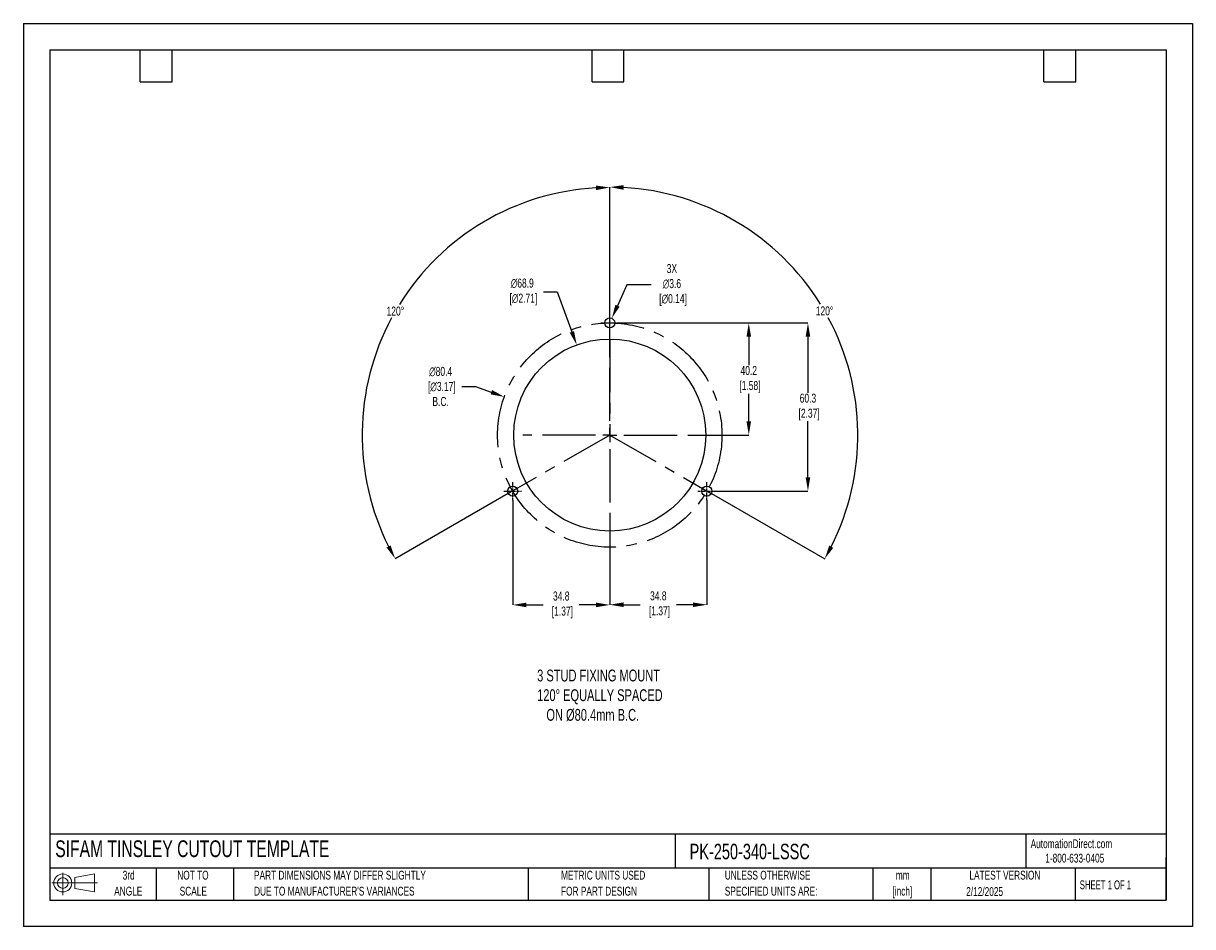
# Model space of a CAD drawing. Header units: millimetres. Extents: x 0 to 419, y 0 to 324.
import ezdxf

# ---------------------------------------------------------------- set-up
doc = ezdxf.new("R2010")
doc.units = ezdxf.units.MM
doc.header["$LTSCALE"] = 1.5
doc.header["$PDSIZE"] = -1
doc.linetypes.add('CENTERX2', pattern=[20.32, 12.7, -2.54, 2.54, -2.54])
for name, color, linetype in [('1', 7, 'Continuous'), ('CENTER', 40, 'CENTERX2'), ('SLD-DEFPOINTS', 7, 'Continuous')]:
    doc.layers.add(name, color=color, linetype=linetype)
doc.layers.add('DIMENSIONS', color=140, linetype='Continuous', lineweight=25)
doc.layers.add('TEXT', color=140, linetype='Continuous', lineweight=25)
doc.styles.add('SLDTEXTSTYLE0', font='TXT', dxfattribs={"width": 0.7})
doc.styles.add('SLDTEXTSTYLE1', font='TXT', dxfattribs={"width": 0.65})
doc.dimstyles.new('SLDDIMSTYLE0', dxfattribs={"dimtxt": 3.237012, "dimasz": 4.953, "dimexe": 0, "dimexo": 0.0625, "dimgap": 0.809253, "dimtad": 0, "dimtih": 1, "dimtoh": 1, "dimrnd": 1e-09, "dimzin": 12, "dimdsep": 46, "dimtxsty": 'SLDTEXTSTYLE0', "dimsah": 1, "dimcen": 0, "dimadec": 0, "dimazin": 3, "dimtfac": 1, "dimtofl": 0, "dimtmove": 0, "dimatfit": 3, "dimfxl": 0, "dimfrac": 2, "dimtolj": 1, "dimtzin": 12, "dimarcsym": 0})

# ---------------------------------------------------------------- blocks, each defined once
blk = doc.blocks.new('Block11')
at = {"color": 7, "linetype": 'Continuous', "lineweight": 18}
for p, q in [((0, 4.32), (16.31, 4.32)), ((3.88, 7.97), (3.88, 0)), ((8.22, 6.25), (15.26, 7.55)), ((8.22, 2.39), (8.22, 6.25)), ((15.26, 7.55), (15.26, 1.1)), ((8.22, 2.39), (15.26, 1.1))]:
    blk.add_line(p, q, dxfattribs=at)
for radius in [3.23, 1.93]:
    blk.add_circle((3.88, 4.32), radius, dxfattribs=at)
blk = doc.blocks.new('Block12')
at = {"layer": 'SLD-DEFPOINTS'}
blk.add_blockref('Block11', (0, 0), dxfattribs=at)
blk = doc.blocks.new('SW_NOTE_0_1')
at = {"layer": 'TEXT', "color": 0, "linetype": 'CENTERX2', "lineweight": 18, "char_height": 3.175, "attachment_point": 2, "style": 'SLDTEXTSTYLE0'}
for s, insert in [('mm', (4.27, 4.09)), ('[inch]', (4.14, -1.64))]:
    blk.add_mtext(s, dxfattribs=dict(at, insert=insert))
blk = doc.blocks.new('SW_NOTE_0_2')
at = {"layer": 'TEXT', "color": 0, "linetype": 'CENTERX2', "lineweight": 18, "char_height": 3.175, "attachment_point": 1, "style": 'SLDTEXTSTYLE0'}
for s, insert in [('UNLESS OTHERWISE', (0, 4.09)), ('SPECIFIED UNITS ARE:', (0, -1.64))]:
    blk.add_mtext(s, dxfattribs=dict(at, insert=insert))
blk = doc.blocks.new('SW_NOTE_0_3')
at = {"layer": 'TEXT', "color": 0, "linetype": 'CENTERX2', "lineweight": 18, "char_height": 3.175, "attachment_point": 1, "style": 'SLDTEXTSTYLE0'}
for s, insert in [('PART DIMENSIONS MAY DIFFER SLIGHTLY', (0, 4.09)), ("DUE TO MANUFACTURER'S VARIANCES", (0, -1.64))]:
    blk.add_mtext(s, dxfattribs=dict(at, insert=insert))
blk = doc.blocks.new('SW_NOTE_0_4')
at = {"layer": 'TEXT', "color": 0, "linetype": 'CENTERX2', "lineweight": 18, "char_height": 3.175, "attachment_point": 2, "style": 'SLDTEXTSTYLE0'}
for s, insert in [('NOT TO', (7.89, 4.09)), ('SCALE', (8.03, -1.64))]:
    blk.add_mtext(s, dxfattribs=dict(at, insert=insert))
blk = doc.blocks.new('SW_NOTE_0_5')
at = {"layer": 'TEXT', "color": 0, "linetype": 'CENTERX2', "lineweight": 18, "char_height": 3.175, "attachment_point": 2, "style": 'SLDTEXTSTYLE0'}
for s, insert in [('3rd', (3.47, 4.09)), ('ANGLE', (3.33, -1.64))]:
    blk.add_mtext(s, dxfattribs=dict(at, insert=insert))
blk = doc.blocks.new('SW_NOTE_0_6')
at = {"layer": 'TEXT', "color": 0, "linetype": 'CENTERX2', "lineweight": 18, "char_height": 3.175, "attachment_point": 1, "style": 'SLDTEXTSTYLE0'}
for s, insert in [('METRIC UNITS USED', (0, 4.09)), ('FOR PART DESIGN', (0, -1.64))]:
    blk.add_mtext(s, dxfattribs=dict(at, insert=insert))
blk = doc.blocks.new('SW_CENTERMARKSYMBOL_0')
at = {"layer": 'CENTER', "color": 0}
for p, q in [((0, 5.08), (0, 31.2)), ((-5.08, 0), (-31.2, 0)), ((0, 0), (-2.54, 0)), ((0, 0), (0, 2.54)), ((0, 0), (0, -2.54)), ((0, 0), (2.54, 0)), ((5.08, 0), (31.2, 0)), ((0, -5.08), (0, -31.2))]:
    blk.add_line(p, q, dxfattribs=at)
blk = doc.blocks.new('*D23')
at = {"layer": 'Defpoints', "color": 0}
for p in [(213.38, 216.45), (248.18, 156.15), (281.22, 156.15)]:
    blk.add_point(p, dxfattribs=at)
at = {"layer": 'DIMENSIONS', "color": 0, "lineweight": -2}
for p, q in [((213.44, 216.45), (281.22, 216.45)), ((281.22, 211.5), (281.22, 191.43)), ((281.22, 161.11), (281.22, 181.18)), ((248.24, 156.15), (281.22, 156.15))]:
    blk.add_line(p, q, dxfattribs=at)
at = {"layer": 'DIMENSIONS', "color": 0}
for points in [[(280.4, 211.5), (282.05, 211.5), (281.22, 216.45)], [(280.4, 161.11), (282.05, 161.11), (281.22, 156.15)]]:
    blk.add_solid(points, dxfattribs=at)
at = {"layer": 'DIMENSIONS', "color": 0, "insert": (281.22, 186.3), "char_height": 3.237, "attachment_point": 5, "style": 'SLDTEXTSTYLE0'}
blk.add_mtext('\\A1;60.3\\P [2.37]', dxfattribs=at)
blk = doc.blocks.new('*D24')
at = {"layer": 'Defpoints', "color": 0}
for p in [(213.38, 216.45), (241.38, 176.25), (260.01, 176.25)]:
    blk.add_point(p, dxfattribs=at)
at = {"layer": 'DIMENSIONS', "color": 0, "lineweight": -2}
for p, q in [((213.44, 216.45), (248.45, 216.45)), ((251.49, 216.45), (260.01, 216.45)), ((260.01, 211.5), (260.01, 201.34)), ((260.01, 181.21), (260.01, 191.09)), ((241.44, 176.25), (260.01, 176.25))]:
    blk.add_line(p, q, dxfattribs=at)
at = {"layer": 'DIMENSIONS', "color": 0}
for points in [[(259.19, 211.5), (260.84, 211.5), (260.01, 216.45)], [(259.19, 181.21), (260.84, 181.21), (260.01, 176.25)]]:
    blk.add_solid(points, dxfattribs=at)
at = {"layer": 'DIMENSIONS', "color": 0, "insert": (260.01, 196.22), "char_height": 3.237, "attachment_point": 5, "style": 'SLDTEXTSTYLE0'}
blk.add_mtext('\\A1;40.2\\P [1.58]', dxfattribs=at)
blk = doc.blocks.new('*D28')
at = {"layer": 'Defpoints', "color": 0}
for p in [(153.14, 244.27), (210.19, 207.25), (210.19, 176.25), (210.19, 176.25), (173.81, 155.29)]:
    blk.add_point(p, dxfattribs=at)
at = {"layer": 'DIMENSIONS', "color": 0, "lineweight": -2}
for p, q in [((210.19, 207.32), (210.19, 265.03)), ((173.75, 155.26), (133.27, 131.93))]:
    blk.add_line(p, q, dxfattribs=at)
for start, end in [(93.1972, 148.1485), (151.7693, 206.7537)]:
    blk.add_arc((210.19, 176.25), 88.77, start, end, dxfattribs=at)
at = {"layer": 'DIMENSIONS', "color": 0}
for points in [[(205.21, 265.71), (205.26, 264.06), (210.19, 265.03)], [(131.64, 136.68), (130.19, 135.9), (133.27, 131.93)]]:
    blk.add_solid(points, dxfattribs=at)
at = {"layer": 'DIMENSIONS', "color": 0, "insert": (133.33, 220.67), "char_height": 3.237, "attachment_point": 5, "style": 'SLDTEXTSTYLE0'}
blk.add_mtext('\\A1;120°', dxfattribs=at)
blk = doc.blocks.new('*D29')
at = {"layer": 'Defpoints', "color": 0}
for p in [(210.19, 207.25), (297.74, 191.74), (210.19, 176.25), (210.19, 176.25), (246.57, 155.29)]:
    blk.add_point(p, dxfattribs=at)
at = {"layer": 'DIMENSIONS', "color": 0, "lineweight": -2}
for p, q in [((210.19, 207.32), (210.19, 265.16)), ((246.62, 155.26), (287.22, 131.87))]:
    blk.add_line(p, q, dxfattribs=at)
for start, end in [(31.8486, 86.8077), (333.2414, 28.2334)]:
    blk.add_arc((210.19, 176.25), 88.91, start, end, dxfattribs=at)
at = {"layer": 'DIMENSIONS', "color": 0}
for points in [[(215.11, 264.2), (215.16, 265.85), (210.19, 265.16)], [(290.3, 135.83), (288.85, 136.62), (287.22, 131.87)]]:
    blk.add_solid(points, dxfattribs=at)
at = {"layer": 'DIMENSIONS', "color": 0, "insert": (287.16, 220.74), "char_height": 3.237, "attachment_point": 5, "style": 'SLDTEXTSTYLE0'}
blk.add_mtext('\\A1;120°', dxfattribs=at)
blk = doc.blocks.new('*D31')
at = {"layer": 'Defpoints', "color": 0}
for p in [(198.33, 208.57), (222.04, 143.93)]:
    blk.add_point(p, dxfattribs=at)
at = {"layer": 'DIMENSIONS', "color": 0, "lineweight": -2}
for p, q in [((186.42, 227.55), (191.37, 227.55)), ((191.37, 227.55), (196.63, 213.22))]:
    blk.add_line(p, q, dxfattribs=at)
at = {"layer": 'DIMENSIONS', "color": 0}
blk.add_solid([(197.4, 213.51), (195.85, 212.94), (198.33, 208.57)], dxfattribs=at)
at = {"layer": 'DIMENSIONS', "color": 0, "insert": (178.81, 227.55), "char_height": 3.237, "attachment_point": 5, "style": 'SLDTEXTSTYLE0'}
blk.add_mtext('\\A1;∅68.9\\P [∅2.71]', dxfattribs=at)
blk = doc.blocks.new('*D32')
at = {"layer": 'Defpoints', "color": 0}
for p in [(210.92, 218.1), (209.45, 214.81)]:
    blk.add_point(p, dxfattribs=at)
at = {"layer": 'DIMENSIONS', "color": 0, "lineweight": -2}
for p, q in [((216.32, 230.08), (212.96, 222.61)), ((225.05, 230.08), (216.32, 230.08))]:
    blk.add_line(p, q, dxfattribs=at)
at = {"layer": 'DIMENSIONS', "color": 0}
blk.add_solid([(212.2, 222.95), (213.71, 222.27), (210.92, 218.1)], dxfattribs=at)
at = {"layer": 'DIMENSIONS', "color": 0, "insert": (232.46, 230.08), "char_height": 3.237, "attachment_point": 5, "style": 'SLDTEXTSTYLE0'}
blk.add_mtext('\\A1;3X\\P∅3.6\\P [∅0.14]', dxfattribs=at)
blk = doc.blocks.new('*D33')
at = {"layer": 'Defpoints', "color": 0}
for p in [(172.39, 189.94), (247.98, 162.57)]:
    blk.add_point(p, dxfattribs=at)
at = {"layer": 'DIMENSIONS', "color": 0, "lineweight": -2}
for p, q in [((157.17, 193.66), (162.12, 193.66)), ((162.12, 193.66), (167.73, 191.63))]:
    blk.add_line(p, q, dxfattribs=at)
at = {"layer": 'DIMENSIONS', "color": 0}
blk.add_solid([(168.01, 192.4), (167.45, 190.85), (172.39, 189.94)], dxfattribs=at)
at = {"layer": 'DIMENSIONS', "color": 0, "insert": (149.56, 193.66), "char_height": 3.237, "attachment_point": 5, "style": 'SLDTEXTSTYLE0'}
blk.add_mtext('\\A1;∅80.4\\P [∅3.17]\\PB.C.', dxfattribs=at)
blk = doc.blocks.new('*D35')
at = {"layer": 'Defpoints', "color": 0}
for p in [(244.99, 152.96), (210.19, 145.06), (210.19, 115.42)]:
    blk.add_point(p, dxfattribs=at)
at = {"layer": 'DIMENSIONS', "color": 0, "lineweight": -2}
for p, q in [((244.99, 152.9), (244.99, 115.42)), ((210.19, 145), (210.19, 115.42)), ((215.14, 115.42), (221.11, 115.42)), ((240.03, 115.42), (234.06, 115.42))]:
    blk.add_line(p, q, dxfattribs=at)
at = {"layer": 'DIMENSIONS', "color": 0}
for points in [[(215.14, 116.24), (215.14, 114.59), (210.19, 115.42)], [(240.03, 116.24), (240.03, 114.59), (244.99, 115.42)]]:
    blk.add_solid(points, dxfattribs=at)
at = {"layer": 'DIMENSIONS', "color": 0, "insert": (227.59, 115.42), "char_height": 3.237, "attachment_point": 5, "style": 'SLDTEXTSTYLE0'}
blk.add_mtext('\\A1;34.8\\P [1.37]', dxfattribs=at)
blk = doc.blocks.new('*D36')
at = {"layer": 'Defpoints', "color": 0}
for p in [(175.39, 152.96), (210.19, 145.06), (210.19, 115.35)]:
    blk.add_point(p, dxfattribs=at)
at = {"layer": 'DIMENSIONS', "color": 0, "lineweight": -2}
for p, q in [((175.39, 152.9), (175.39, 115.35)), ((210.19, 145), (210.19, 115.35)), ((180.34, 115.35), (186.31, 115.35)), ((205.23, 115.35), (199.26, 115.35))]:
    blk.add_line(p, q, dxfattribs=at)
at = {"layer": 'DIMENSIONS', "color": 0}
for points in [[(180.34, 116.17), (180.34, 114.52), (175.39, 115.35)], [(205.23, 116.17), (205.23, 114.52), (210.19, 115.35)]]:
    blk.add_solid(points, dxfattribs=at)
at = {"layer": 'DIMENSIONS', "color": 0, "insert": (192.79, 115.35), "char_height": 3.237, "attachment_point": 5, "style": 'SLDTEXTSTYLE0'}
blk.add_mtext('\\A1;34.8\\P [1.37]', dxfattribs=at)

msp = doc.modelspace()

# ---------------------------------------------------------------- linework, layer by layer
at = {"color": 7, "linetype": 'Continuous'}
for p, q in [((0.004, 323.854), (0.004, 0.004)), ((0.004, 323.854), (419.104, 323.854)), ((419.104, 323.854), (419.104, 0.004)), ((419.104, 0.004), (0.004, 0.004))]:
    msp.add_line(p, q, dxfattribs=at)
at = {"layer": '1', "color": 1, "linetype": 'Continuous'}
for centre, radius in [((210.185, 216.454), 1.8), ((210.185, 176.254), 34.425), ((175.385, 156.154), 1.8), ((244.985, 156.154), 1.8)]:
    msp.add_circle(centre, radius, dxfattribs=at)
at = {"layer": 'CENTER', "ltscale": 0.05}
for p, q in [((210.185, 213.264), (210.185, 219.644)), ((206.995, 216.454), (213.375, 216.454)), ((175.385, 152.964), (175.385, 159.344)), ((244.985, 152.964), (244.985, 159.344)), ((172.195, 156.154), (178.575, 156.154)), ((241.795, 156.154), (248.175, 156.154))]:
    msp.add_line(p, q, dxfattribs=at)
at = {"layer": 'CENTER'}
for p, q in [((210.185, 210.679), (210.185, 176.254)), ((210.185, 176.254), (173.805, 155.291)), ((210.185, 176.254), (246.565, 155.291))]:
    msp.add_line(p, q, dxfattribs=at)
msp.add_circle((210.185, 176.254), 40.2, dxfattribs=at)
at = {"layer": 'TEXT'}
for p, q in [((9.525, 314.325), (409.575, 314.325)), ((9.525, 314.325), (9.525, 9.525)), ((41.91, 302.895), (41.91, 314.325)), ((53.34, 302.895), (53.34, 314.325)), ((203.835, 302.895), (203.835, 314.325)), ((215.265, 302.895), (215.265, 314.325)), ((365.76, 302.895), (365.76, 314.325)), ((377.19, 302.895), (377.19, 314.325)), ((409.575, 314.325), (409.575, 9.525)), ((41.91, 302.895), (53.34, 302.895)), ((203.835, 302.895), (215.265, 302.895)), ((365.76, 302.895), (377.19, 302.895)), ((409.575, 33.189), (9.525, 33.189)), ((233.638, 33.189), (233.638, 20.955)), ((359.363, 33.189), (359.363, 20.955)), ((409.575, 9.525), (409.575, 24.765)), ((409.575, 20.955), (9.525, 20.955)), ((47.625, 20.955), (47.625, 9.525)), ((75.317, 20.955), (75.317, 9.525)), ((180.97, 20.955), (180.97, 9.525)), ((245.67, 20.955), (245.67, 9.525)), ((304.536, 20.955), (304.536, 9.525)), ((325.218, 20.955), (325.218, 9.525)), ((377.023, 20.955), (377.023, 9.525)), ((9.525, 9.525), (409.575, 9.525))]:
    msp.add_line(p, q, dxfattribs=at)

# ---------------------------------------------------------------- block references
at = {"layer": 'CENTER'}
msp.add_blockref('SW_CENTERMARKSYMBOL_0', (210.185, 176.254), dxfattribs=at)
at = {"layer": 'SLD-DEFPOINTS'}
msp.add_blockref('Block12', (10.257, 11.331), dxfattribs=at)
at = {"layer": 'TEXT', "linetype": 'CENTERX2', "lineweight": 18}
for name, p in [('SW_NOTE_0_5', (34.271, 15.953)), ('SW_NOTE_0_4', (52.886, 15.953)), ('SW_NOTE_0_3', (82.679, 15.953)), ('SW_NOTE_0_6', (192.718, 15.953)), ('SW_NOTE_0_2', (251.412, 15.953)), ('SW_NOTE_0_1', (310.929, 15.949))]:
    msp.add_blockref(name, p, dxfattribs=at)

# ---------------------------------------------------------------- texts
at = {"layer": 'DIMENSIONS', "insert": (184.165, 92.16), "char_height": 4.23333, "attachment_point": 1, "style": 'SLDTEXTSTYLE0'}
msp.add_mtext_dynamic_manual_height_columns('3 STUD FIXING MOUNT\\P120%%D EQUALLY SPACED\\P   ON %%C80.4mm B.C.', width=99.50754, gutter_width=21.167, heights=[0], dxfattribs=at)
at = {"layer": 'TEXT', "linetype": 'CENTERX2', "lineweight": 25, "attachment_point": 1, "style": 'SLDTEXTSTYLE0'}
for s, insert, char_height in [('SIFAM TINSLEY CUTOUT TEMPLATE', (11.42, 30.931), 6), ('PK-250-340-LSSC', (238.812, 29.714), 5.55625)]:
    msp.add_mtext(s, dxfattribs=dict(at, insert=insert, char_height=char_height))
at = {"layer": 'TEXT', "linetype": 'CENTERX2', "lineweight": 18, "char_height": 3.175}
for s, insert, attachment_point, style in [('AutomationDirect.com', (361.042, 31.315), 1, 'SLDTEXTSTYLE0'), ('1-800-633-0405', (366.287, 26.156), 1, 'SLDTEXTSTYLE0'), ('LATEST VERSION', (351.828, 20.046), 2, 'SLDTEXTSTYLE0'), ('2/12/2025', (344.552, 14.161), 2, 'SLDTEXTSTYLE0'), ('SHEET 1 OF 1', (378.662, 16.577), 1, 'SLDTEXTSTYLE1')]:
    msp.add_mtext(s, dxfattribs=dict(at, insert=insert, attachment_point=attachment_point, style=style))

# ---------------------------------------------------------------- dimensions: what is measured, and where the dimension line sits
at = {"layer": 'DIMENSIONS'}
for base, line1, picture, middle in [((153.144, 244.273), ((210.185, 176.254), (173.805, 155.291)), '*D28', (133.326, 220.673)), ((297.735, 191.743), ((210.185, 176.254), (246.565, 155.291)), '*D29', (287.164, 220.742))]:
    dim = msp.add_angular_dim_2l(base=base, line1=line1, line2=((210.185, 207.254), (210.185, 176.254)), dimstyle='SLDDIMSTYLE0', dxfattribs=at)
    dim.commit()
    dim.dimension.update_dxf_attribs({"geometry": picture, "text_midpoint": middle})
for p1, p2, text, picture, middle in [((209.446, 214.813), (210.924, 218.095), '3X\\P<>\\P[]', '*D32', (232.465, 230.075)), ((247.983, 162.566), (172.388, 189.942), '<>\\P[]\\PB.C.', '*D33', (149.564, 193.659))]:
    dim = msp.add_diameter_dim_2p(p1=p1, p2=p2, text=text, dimstyle='SLDDIMSTYLE0', dxfattribs=at)
    dim.commit()
    dim.dimension.update_dxf_attribs({"geometry": picture, "text_midpoint": middle, "dimtype": 163})
dim = msp.add_diameter_dim_2p(p1=(222.0381, 143.9338), p2=(198.3325, 208.5741), text='<>\\P[]', dimstyle='SLDDIMSTYLE0', override={"dimdec": 1}, dxfattribs=at)
dim.commit()
dim.dimension.update_dxf_attribs({"geometry": '*D31', "text_midpoint": (178.8119, 227.5543), "dimtype": 163})
dim = msp.add_linear_dim(base=(281.221, 156.154), p1=(213.375, 216.454), p2=(248.175, 156.154), angle=90, text='<>\\P[]', dimstyle='SLDDIMSTYLE0', dxfattribs=at)
dim.commit()
dim.dimension.update_dxf_attribs({"geometry": '*D23', "text_midpoint": (281.221, 186.304)})
dim = msp.add_linear_dim(base=(260.013, 176.254), p1=(213.375, 216.454), p2=(241.381, 176.254), angle=90, text='<>\\P[]', dimstyle='SLDDIMSTYLE0', override={"dimdec": 1, "dimzin": 4}, dxfattribs=at)
dim.commit()
dim.dimension.update_dxf_attribs({"geometry": '*D24', "text_midpoint": (260.013, 196.215), "dimtype": 160})
for base, p1, picture, middle in [((210.185, 115.349), (175.385, 152.964), '*D36', (192.785, 115.349)), ((210.185, 115.416), (244.985, 152.964), '*D35', (227.585, 115.416))]:
    dim = msp.add_linear_dim(base=base, p1=p1, p2=(210.185, 145.058), text='<>\\P[]', dimstyle='SLDDIMSTYLE0', dxfattribs=at)
    dim.commit()
    dim.dimension.update_dxf_attribs({"geometry": picture, "text_midpoint": middle})

doc.saveas('drawing.dxf')
